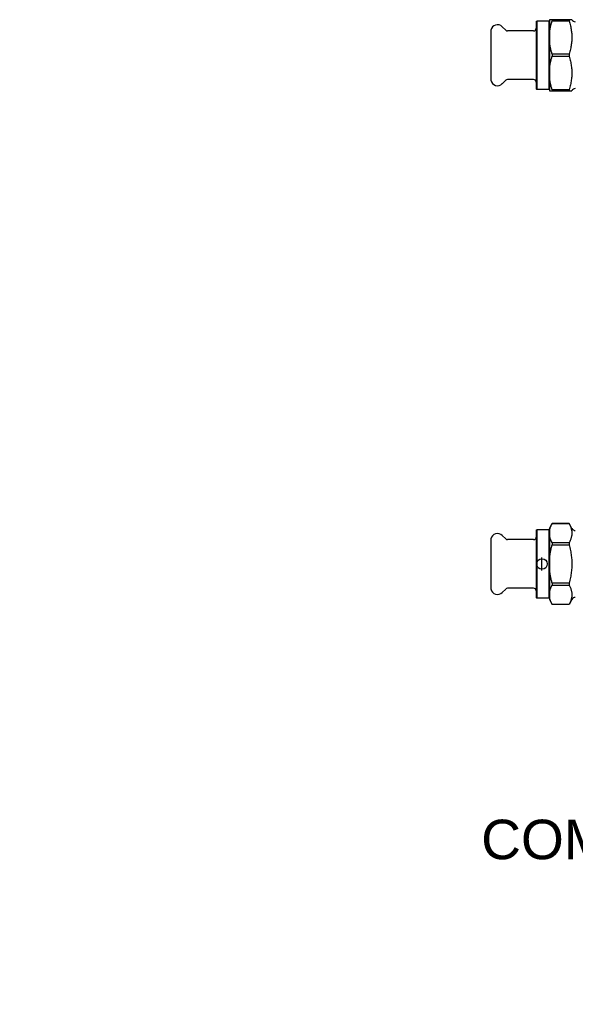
# Model space of a CAD drawing. Header units: millimetres. Extents: x 7 to 3694, y 32 to 425.
# Tile 1 of 11: x 7 to 219, y 32 to 406. Entities that reach past the tile are written whole.
import ezdxf

# ---------------------------------------------------------------- set-up
doc = ezdxf.new("R2010")
doc.units = ezdxf.units.MM
for name, color, linetype in [('DETAIL', 2, 'Continuous'), ('ORIGIN', 6, 'Continuous'), ('TEXT', 7, 'Continuous')]:
    doc.layers.add(name, color=color, linetype=linetype)
doc.styles.add('fastrack', font='ARIAL.TTF')

msp = doc.modelspace()

# ---------------------------------------------------------------- linework, layer by layer
at = {"layer": 'DETAIL'}
for p, q in [((203.69, 405.59), (203.89, 405.79)), ((203.69, 405.59), (203.69, 379.99)), ((203.89, 405.79), (203.89, 379.79)), ((208.49, 405.79), (203.89, 405.79)), ((208.49, 405.79), (208.49, 379.79)), ((208.69, 405.59), (208.49, 405.79)), ((209.76, 406.29), (208.69, 406.29)), ((208.69, 406.29), (208.69, 399.54)), ((216.16, 406.29), (209.76, 406.29)), ((209.76, 406.29), (209.76, 405.88)), ((209.76, 405.88), (216.16, 405.88)), ((217.23, 406.29), (216.16, 406.29)), ((216.16, 406.29), (216.16, 405.88)), ((217.26, 406.24), (217.23, 406.29)), ((186.39, 402.29), (186.39, 383.29)), ((192.1, 402.31), (190.81, 403.6)), ((202.69, 402.01), (192.81, 402.01)), ((208.69, 399.54), (208.69, 386.04)), ((216.16, 393.2), (209.76, 393.2)), ((209.76, 393.2), (209.76, 392.38)), ((216.16, 393.2), (216.16, 392.38)), ((209.76, 392.38), (216.16, 392.38)), ((208.69, 386.04), (208.69, 379.29)), ((192.1, 383.27), (190.81, 381.98)), ((202.69, 383.56), (192.81, 383.56)), ((203.69, 379.99), (203.89, 379.79)), ((208.49, 379.79), (203.89, 379.79)), ((208.69, 379.99), (208.49, 379.79)), ((208.69, 379.29), (209.76, 379.29)), ((216.16, 379.7), (209.76, 379.7)), ((209.76, 379.7), (209.76, 379.29)), ((209.76, 379.29), (216.16, 379.29)), ((216.16, 379.7), (216.16, 379.29)), ((216.16, 379.29), (217.23, 379.29)), ((217.26, 379.34), (217.23, 379.29)), ((208.69, 213.03), (209.76, 214.89)), ((209.76, 214.89), (209.76, 214.88)), ((216.16, 214.89), (209.76, 214.89)), ((209.76, 214.88), (216.16, 214.88)), ((216.16, 214.89), (216.16, 214.88)), ((217.26, 212.98), (216.16, 214.89)), ((192.1, 209.05), (190.81, 210.34)), ((203.69, 212.33), (203.89, 212.53)), ((203.69, 212.33), (203.69, 186.73)), ((203.89, 212.53), (203.89, 186.53)), ((208.49, 212.53), (203.89, 212.53)), ((208.49, 212.53), (208.49, 186.53)), ((208.69, 212.33), (208.49, 212.53)), ((208.69, 213.03), (208.69, 211.22)), ((208.69, 211.22), (208.69, 199.53)), ((186.39, 209.03), (186.39, 190.03)), ((202.69, 208.76), (192.81, 208.76)), ((216.16, 207.56), (209.76, 207.56)), ((209.76, 207.56), (209.76, 206.85)), ((209.76, 206.85), (216.16, 206.85)), ((216.16, 207.56), (216.16, 206.85)), ((208.69, 199.53), (208.69, 187.84)), ((216.16, 192.21), (209.76, 192.21)), ((209.76, 192.21), (209.76, 191.5)), ((209.76, 191.5), (216.16, 191.5)), ((216.16, 192.21), (216.16, 191.5)), ((192.1, 190.01), (190.81, 188.72)), ((202.69, 190.31), (192.81, 190.31)), ((208.69, 187.84), (208.69, 186.03)), ((203.69, 186.73), (203.89, 186.53)), ((208.49, 186.53), (203.89, 186.53)), ((208.69, 186.73), (208.49, 186.53)), ((208.69, 186.03), (209.76, 184.17)), ((216.16, 184.18), (209.76, 184.18)), ((209.76, 184.18), (209.76, 184.17)), ((216.16, 184.17), (209.76, 184.17)), ((217.26, 186.08), (216.16, 184.17)), ((216.16, 184.18), (216.16, 184.17))]:
    msp.add_line(p, q, dxfattribs=at)
at = {"layer": 'DETAIL', "flags": 128}
for points in [[(208.69, 399.54), (208.69, 399.79), (208.7, 400.05), (208.71, 400.3), (208.72, 400.56), (208.74, 400.81), (208.76, 401.06), (208.78, 401.32), (208.81, 401.57), (208.84, 401.83), (208.87, 402.09), (208.91, 402.34), (208.95, 402.6), (209, 402.86), (209.05, 403.13), (209.1, 403.39), (209.16, 403.66), (209.22, 403.92), (209.29, 404.19), (209.36, 404.47), (209.43, 404.74), (209.51, 405.02), (209.59, 405.3), (209.67, 405.59), (209.76, 405.88)], [(216.16, 405.88), (216.31, 405.39), (216.45, 404.91), (216.57, 404.44), (216.69, 403.98), (216.79, 403.53), (216.88, 403.09), (216.96, 402.66), (217.03, 402.23), (217.08, 401.81), (217.13, 401.39), (217.17, 400.98), (217.2, 400.56), (217.22, 400.15), (217.23, 399.74), (217.23, 399.33), (217.22, 398.92), (217.2, 398.51), (217.17, 398.1), (217.13, 397.69), (217.08, 397.27), (217.03, 396.84), (216.96, 396.42), (216.88, 395.98), (216.79, 395.54), (216.69, 395.09), (216.57, 394.64), (216.45, 394.17), (216.31, 393.69), (216.16, 393.2)], [(209.76, 393.2), (209.67, 393.49), (209.59, 393.77), (209.51, 394.06), (209.43, 394.33), (209.36, 394.61), (209.29, 394.88), (209.22, 395.15), (209.16, 395.42), (209.1, 395.69), (209.05, 395.95), (209, 396.21), (208.95, 396.47), (208.91, 396.73), (208.87, 396.99), (208.84, 397.25), (208.81, 397.5), (208.78, 397.76), (208.76, 398.01), (208.74, 398.27), (208.72, 398.52), (208.71, 398.77), (208.7, 399.03), (208.69, 399.28), (208.69, 399.54)], [(208.69, 386.04), (208.69, 386.29), (208.7, 386.55), (208.71, 386.8), (208.72, 387.06), (208.74, 387.31), (208.76, 387.56), (208.78, 387.82), (208.81, 388.07), (208.84, 388.33), (208.87, 388.59), (208.91, 388.84), (208.95, 389.1), (209, 389.36), (209.05, 389.63), (209.1, 389.89), (209.16, 390.16), (209.22, 390.42), (209.29, 390.69), (209.36, 390.97), (209.43, 391.24), (209.51, 391.52), (209.59, 391.8), (209.67, 392.09), (209.76, 392.38)], [(216.16, 392.38), (216.31, 391.89), (216.45, 391.41), (216.57, 390.94), (216.69, 390.48), (216.79, 390.03), (216.88, 389.59), (216.96, 389.16), (217.03, 388.73), (217.08, 388.31), (217.13, 387.89), (217.17, 387.48), (217.2, 387.06), (217.22, 386.65), (217.23, 386.24), (217.23, 385.83), (217.22, 385.42), (217.2, 385.01), (217.17, 384.6), (217.13, 384.19), (217.08, 383.77), (217.03, 383.34), (216.96, 382.92), (216.88, 382.48), (216.79, 382.04), (216.69, 381.59), (216.57, 381.14), (216.45, 380.67), (216.31, 380.19), (216.16, 379.7)], [(209.76, 379.7), (209.67, 379.99), (209.59, 380.27), (209.51, 380.56), (209.43, 380.83), (209.36, 381.11), (209.29, 381.38), (209.22, 381.65), (209.16, 381.92), (209.1, 382.19), (209.05, 382.45), (209, 382.71), (208.95, 382.97), (208.91, 383.23), (208.87, 383.49), (208.84, 383.75), (208.81, 384), (208.78, 384.26), (208.76, 384.51), (208.74, 384.77), (208.72, 385.02), (208.71, 385.27), (208.7, 385.53), (208.69, 385.78), (208.69, 386.04)], [(208.69, 211.22), (208.69, 211.37), (208.7, 211.52), (208.71, 211.66), (208.72, 211.81), (208.74, 211.96), (208.76, 212.1), (208.78, 212.25), (208.81, 212.4), (208.84, 212.55), (208.87, 212.69), (208.91, 212.84), (208.95, 212.99), (209, 213.14), (209.05, 213.29), (209.1, 213.45), (209.16, 213.6), (209.22, 213.75), (209.29, 213.91), (209.36, 214.07), (209.43, 214.23), (209.51, 214.39), (209.59, 214.55), (209.67, 214.72), (209.76, 214.88)], [(216.16, 214.88), (216.31, 214.6), (216.45, 214.32), (216.57, 214.05), (216.69, 213.79), (216.79, 213.53), (216.88, 213.28), (216.96, 213.02), (217.03, 212.78), (217.08, 212.53), (217.13, 212.29), (217.17, 212.05), (217.2, 211.81), (217.22, 211.58), (217.23, 211.34), (217.23, 211.1), (217.22, 210.87), (217.2, 210.63), (217.17, 210.39), (217.13, 210.15), (217.08, 209.91), (217.03, 209.67), (216.96, 209.42), (216.88, 209.17), (216.79, 208.92), (216.69, 208.66), (216.57, 208.39), (216.45, 208.12), (216.31, 207.85), (216.16, 207.56)], [(209.76, 207.56), (209.67, 207.73), (209.59, 207.89), (209.51, 208.06), (209.43, 208.22), (209.36, 208.38), (209.29, 208.53), (209.22, 208.69), (209.16, 208.85), (209.1, 209), (209.05, 209.15), (209, 209.3), (208.95, 209.45), (208.91, 209.6), (208.87, 209.75), (208.84, 209.9), (208.81, 210.05), (208.78, 210.19), (208.76, 210.34), (208.74, 210.49), (208.72, 210.63), (208.71, 210.78), (208.7, 210.93), (208.69, 211.08), (208.69, 211.22)], [(208.69, 199.53), (208.69, 199.83), (208.7, 200.12), (208.71, 200.41), (208.72, 200.71), (208.74, 201), (208.76, 201.29), (208.78, 201.59), (208.81, 201.88), (208.84, 202.18), (208.87, 202.47), (208.91, 202.77), (208.95, 203.07), (209, 203.37), (209.05, 203.67), (209.1, 203.98), (209.16, 204.29), (209.22, 204.6), (209.29, 204.91), (209.36, 205.22), (209.43, 205.54), (209.51, 205.86), (209.59, 206.19), (209.67, 206.52), (209.76, 206.85)], [(216.16, 206.85), (216.31, 206.28), (216.45, 205.73), (216.57, 205.19), (216.69, 204.66), (216.79, 204.15), (216.88, 203.64), (216.96, 203.14), (217.03, 202.64), (217.08, 202.15), (217.13, 201.67), (217.17, 201.19), (217.2, 200.71), (217.22, 200.24), (217.23, 199.77), (217.23, 199.3), (217.22, 198.82), (217.2, 198.35), (217.17, 197.87), (217.13, 197.39), (217.08, 196.91), (217.03, 196.42), (216.96, 195.93), (216.88, 195.43), (216.79, 194.92), (216.69, 194.4), (216.57, 193.87), (216.45, 193.33), (216.31, 192.78), (216.16, 192.21)], [(209.76, 192.21), (209.67, 192.55), (209.59, 192.87), (209.51, 193.2), (209.43, 193.52), (209.36, 193.84), (209.29, 194.16), (209.22, 194.47), (209.16, 194.78), (209.1, 195.08), (209.05, 195.39), (209, 195.69), (208.95, 195.99), (208.91, 196.29), (208.87, 196.59), (208.84, 196.88), (208.81, 197.18), (208.78, 197.47), (208.76, 197.77), (208.74, 198.06), (208.72, 198.36), (208.71, 198.65), (208.7, 198.94), (208.69, 199.24), (208.69, 199.53)], [(208.69, 187.84), (208.69, 187.99), (208.7, 188.13), (208.71, 188.28), (208.72, 188.43), (208.74, 188.57), (208.76, 188.72), (208.78, 188.87), (208.81, 189.02), (208.84, 189.16), (208.87, 189.31), (208.91, 189.46), (208.95, 189.61), (209, 189.76), (209.05, 189.91), (209.1, 190.06), (209.16, 190.22), (209.22, 190.37), (209.29, 190.53), (209.36, 190.69), (209.43, 190.84), (209.51, 191.01), (209.59, 191.17), (209.67, 191.33), (209.76, 191.5)], [(216.16, 191.5), (216.31, 191.22), (216.45, 190.94), (216.57, 190.67), (216.69, 190.41), (216.79, 190.15), (216.88, 189.89), (216.96, 189.64), (217.03, 189.4), (217.08, 189.15), (217.13, 188.91), (217.17, 188.67), (217.2, 188.43), (217.22, 188.19), (217.23, 187.96), (217.23, 187.72), (217.22, 187.49), (217.2, 187.25), (217.17, 187.01), (217.13, 186.77), (217.08, 186.53), (217.03, 186.28), (216.96, 186.04), (216.88, 185.79), (216.79, 185.53), (216.69, 185.27), (216.57, 185.01), (216.45, 184.74), (216.31, 184.46), (216.16, 184.18)], [(209.76, 184.18), (209.67, 184.35), (209.59, 184.51), (209.51, 184.67), (209.43, 184.84), (209.36, 184.99), (209.29, 185.15), (209.22, 185.31), (209.16, 185.46), (209.1, 185.62), (209.05, 185.77), (209, 185.92), (208.95, 186.07), (208.91, 186.22), (208.87, 186.37), (208.84, 186.52), (208.81, 186.66), (208.78, 186.81), (208.76, 186.96), (208.74, 187.11), (208.72, 187.25), (208.71, 187.4), (208.7, 187.55), (208.69, 187.69), (208.69, 187.84)]]:
    msp.add_lwpolyline(points, dxfattribs=at)
at = {"layer": 'DETAIL'}
for centre, radius, start, end in [((188.96, 401.74), 2.62, 106.4839, 167.9672), ((188.96, 401.74), 2.62, 44.9971, 106.4812), ((218.56, 406.99), 1.5, 210, 270), ((192.81, 403.01), 1, 225.0038, 270.0045), ((202.69, 403.01), 1, 269.9966, 359.9985), ((188.96, 383.83), 2.62, 192.0328, 253.5161), ((188.96, 383.84), 2.62, 253.5188, 315.0029), ((192.81, 382.56), 1, 89.9955, 134.9962), ((202.69, 382.56), 1, 0.0015, 90.0034), ((218.56, 378.59), 1.5, 90, 150), ((188.96, 208.48), 2.62, 106.4839, 167.9672), ((188.96, 208.48), 2.62, 44.9971, 106.4812), ((202.69, 209.76), 1, 269.9966, 359.9985), ((218.56, 213.73), 1.5, 210, 270), ((192.81, 209.76), 1, 225.0038, 270.0045), ((188.96, 190.58), 2.62, 192.0328, 253.5161), ((188.96, 190.58), 2.62, 253.5188, 315.0029), ((192.81, 189.31), 1, 89.9955, 134.9962), ((202.69, 189.31), 1, 0.0015, 90.0034), ((218.56, 185.33), 1.5, 90, 150)]:
    msp.add_arc(centre, radius, start, end, dxfattribs=at)
at = {"layer": 'ORIGIN'}
msp.add_line((205.89, 197.03), (205.89, 202.03), dxfattribs=at)
msp.add_circle((205.89, 199.53), 2, dxfattribs=at)

# ---------------------------------------------------------------- texts
at = {"layer": 'TEXT', "insert": (7.34, 127.37), "char_height": 15, "width": 610.7018, "attachment_point": 1, "style": 'fastrack'}
msp.add_mtext('\\pi237.57;HATTERSLEY\\P\\pi175.43;COMMISSIONING VALVES\\P\\pi213.84;Fig-1432-PF_15MM', dxfattribs=at)

doc.saveas('drawing.dxf')
